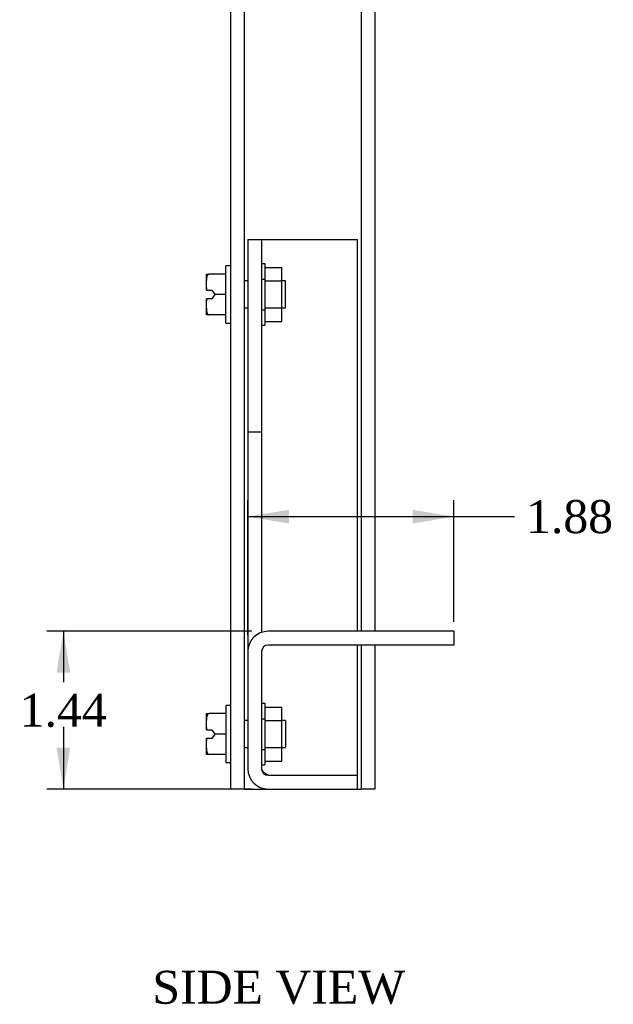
# Model space of a CAD drawing. Header units: inches. Extents: x 0.1 to 47.9, y -0.3 to 31.9.
# Tile 3 of 5: x 28.6 to 34, y 9.7 to 18.7. Entities that reach past the tile are written whole.
import ezdxf
from ezdxf.enums import TextEntityAlignment as Align

# ---------------------------------------------------------------- set-up
doc = ezdxf.new("R2010")
doc.units = ezdxf.units.IN
doc.header["$MEASUREMENT"] = 0
for name, color, linetype in [('COM55554-1', 7, 'Continuous'), ('COM55555-1', 7, 'Continuous'), ('Default', 7, 'Continuous'), ('NTS16535', 7, 'Continuous'), ('SCC17994', 7, 'Continuous')]:
    doc.layers.add(name, color=color, linetype=linetype)
doc.styles.add('SEACAD_Times_New_Roman', font='times.ttf')
doc.dimstyles.new('HAMMOND_(STH_-_48x32)', dxfattribs={"dimtxt": 0.3, "dimasz": 0.375, "dimexe": 0.15, "dimexo": 0.15, "dimgap": 0.075, "dimtad": 0, "dimtih": 1, "dimtoh": 1, "dimzin": 0, "dimdsep": 46, "dimtxsty": 'SEACAD_Times_New_Roman', "dimblk1": '_SE_FILLED', "dimblk2": '_SE_FILLED', "dimsah": 1, "dimcen": 0.15, "dimadec": 0, "dimazin": 0, "dimtfac": 0.8, "dimtofl": 0, "dimtmove": 1, "dimatfit": 3, "dimfxl": 1, "dimtolj": 1, "dimtzin": 0, "dimarcsym": 0})

# ---------------------------------------------------------------- blocks, each defined once
blk = doc.blocks.new('SE4')
at = {"layer": 'COM55554-1', "color": 7, "linetype": 'Continuous'}
for p, q in [((30.6463, 16.7049), (30.6463, 14.9549)), ((30.6463, 16.7049), (30.7713, 16.7049)), ((30.7713, 16.7049), (30.7713, 14.9549)), ((30.7713, 16.7049), (30.8313, 16.7049)), ((30.8313, 16.7049), (31.6463, 16.7049)), ((31.6463, 13.1399), (31.6463, 16.7049)), ((30.6463, 14.9549), (30.6463, 12.9549)), ((30.6463, 14.9549), (30.7713, 14.9549)), ((30.7713, 14.9549), (30.7713, 13.1299)), ((32.5213, 13.1399), (30.8313, 13.1399)), ((32.5213, 13.1399), (32.5213, 13.0149)), ((32.5213, 13.0149), (30.8313, 13.0149)), ((31.6463, 11.83), (31.6463, 13.0149)), ((30.6463, 12.9549), (30.6463, 11.8899)), ((30.7713, 12.9549), (30.7713, 11.8899)), ((30.8313, 11.83), (31.6463, 11.83)), ((30.8313, 11.8299), (31.6463, 11.8299)), ((31.6463, 11.7049), (31.6463, 11.8299)), ((30.8313, 11.7049), (31.6463, 11.7049))]:
    blk.add_line(p, q, dxfattribs=at)
for centre, radius, start, end in [((30.8313, 12.9549), 0.185, 90, 180), ((30.8313, 12.9549), 0.06, 90, 180), ((30.8313, 11.8899), 0.185, 180, 270), ((30.8313, 11.8899), 0.06, 180, 270)]:
    blk.add_arc(centre, radius, start, end, dxfattribs=at)
blk.add_open_spline([(30.8313, 11.83), (30.8234, 11.835), (30.8156, 11.84), (30.8011, 11.85), (30.7944, 11.855), (30.7833, 11.865), (30.7789, 11.87), (30.7728, 11.8799), (30.7713, 11.8849), (30.7713, 11.8899)], degree=3, knots=[0, 0, 0, 0, 0.25, 0.25, 0.5, 0.5, 0.75, 0.75, 1, 1, 1, 1], dxfattribs=at)
blk.add_open_spline([(30.8313, 11.83), (30.8237, 11.8316), (30.8162, 11.8331), (30.8087, 11.8347)], degree=3, dxfattribs=at)
at = {"layer": 'COM55555-1', "color": 7, "linetype": 'Continuous'}
for p, q in [((30.6753, 23.7049), (31.6778, 23.7049)), ((31.6778, 23.5799), (31.6778, 23.7049)), ((30.6753, 23.5799), (31.6778, 23.5799)), ((30.6753, 23.5798), (31.6178, 23.5798)), ((31.6778, 23.5798), (31.6178, 23.5798)), ((31.6778, 23.5798), (31.6778, 13.1399)), ((31.8028, 23.5798), (31.6778, 23.5798)), ((31.8028, 23.5798), (31.8028, 13.1399)), ((30.4903, 22.3299), (30.4903, 23.5199)), ((30.6153, 22.3299), (30.6153, 23.5199)), ((30.4903, 20.3299), (30.4903, 22.3299)), ((30.6153, 22.3299), (30.4903, 22.3299)), ((30.6153, 20.3299), (30.6153, 22.3299)), ((30.4903, 11.7049), (30.4903, 20.3299)), ((30.6153, 20.3299), (30.4903, 20.3299)), ((30.6153, 11.7049), (30.6153, 20.3299)), ((31.6778, 13.0149), (31.6778, 11.7049)), ((31.8028, 13.0149), (31.8028, 11.7049)), ((30.6153, 11.7049), (30.4903, 11.7049)), ((30.6153, 11.7049), (30.6753, 11.7049)), ((30.6753, 11.7049), (30.8313, 11.7049)), ((31.6463, 11.7049), (31.6778, 11.7049)), ((31.8028, 11.7049), (31.6778, 11.7049))]:
    blk.add_line(p, q, dxfattribs=at)
for radius in [0.185, 0.06]:
    blk.add_arc((30.6753, 23.5199), radius, 90, 180, dxfattribs=at)
blk.add_open_spline([(30.6753, 23.5798), (30.6674, 23.5748), (30.6596, 23.5698), (30.6451, 23.5598), (30.6384, 23.5549), (30.6273, 23.5449), (30.6229, 23.5399), (30.6168, 23.5299), (30.6153, 23.5249), (30.6153, 23.5199)], degree=3, knots=[0, 0, 0, 0, 0.25, 0.25, 0.5, 0.5, 0.75, 0.75, 1, 1, 1, 1], dxfattribs=at)
blk.add_open_spline([(30.6753, 23.5798), (30.6677, 23.5782), (30.6602, 23.5767), (30.6527, 23.5751)], degree=3, dxfattribs=at)
at = {"layer": 'NTS16535', "color": 7, "linetype": 'Continuous'}
for p, q in [((30.7713, 16.4855), (30.8013, 16.4855)), ((30.8013, 16.4855), (30.8013, 16.3452)), ((30.8013, 16.4509), (30.9563, 16.4509)), ((30.9563, 16.3279), (30.9563, 16.4509)), ((30.7713, 16.3452), (30.8013, 16.3452)), ((30.8013, 16.3452), (30.8013, 16.0646)), ((30.8013, 16.3279), (30.9563, 16.3279)), ((30.9563, 16.0819), (30.9563, 16.3279)), ((30.7713, 16.0646), (30.8013, 16.0646)), ((30.8013, 16.0819), (30.9563, 16.0819)), ((30.8013, 16.0646), (30.8013, 15.9243)), ((30.9563, 15.959), (30.9563, 16.0819)), ((30.8013, 15.959), (30.9563, 15.959)), ((30.7713, 15.9243), (30.8013, 15.9243)), ((30.7713, 12.4855), (30.8013, 12.4855)), ((30.8013, 12.4855), (30.8013, 12.3452)), ((30.8013, 12.4509), (30.9563, 12.4509)), ((30.9563, 12.3279), (30.9563, 12.4509)), ((30.7713, 12.3452), (30.8013, 12.3452)), ((30.8013, 12.3452), (30.8013, 12.0646)), ((30.8013, 12.3279), (30.9563, 12.3279)), ((30.9563, 12.0819), (30.9563, 12.3279)), ((30.7713, 12.0646), (30.8013, 12.0646)), ((30.8013, 12.0819), (30.9563, 12.0819)), ((30.8013, 12.0646), (30.8013, 11.9243)), ((30.9563, 11.959), (30.9563, 12.0819)), ((30.7713, 11.9243), (30.8013, 11.9243)), ((30.8013, 11.959), (30.9563, 11.959))]:
    blk.add_line(p, q, dxfattribs=at)
at = {"layer": 'SCC17994', "color": 7, "linetype": 'Continuous'}
for p, q in [((30.4468, 15.9449), (30.4468, 16.4649)), ((30.4903, 16.4649), (30.4468, 16.4649)), ((30.2698, 16.3308), (30.2698, 16.3911)), ((30.2698, 16.3911), (30.2948, 16.3911)), ((30.2698, 16.2652), (30.2698, 16.3308)), ((30.4468, 16.3911), (30.2948, 16.3911)), ((30.6463, 16.3279), (30.6153, 16.3279)), ((30.9903, 16.3279), (30.9563, 16.3279)), ((30.9903, 16.0819), (30.9903, 16.3279)), ((30.2698, 16.2449), (30.2698, 16.2652)), ((30.2705, 16.2449), (30.3198, 16.2449)), ((30.3198, 16.2449), (30.3448, 16.2049)), ((30.2698, 16.1446), (30.2698, 16.1649)), ((30.2705, 16.1649), (30.2698, 16.1649)), ((30.2698, 16.0791), (30.2698, 16.1446)), ((30.3198, 16.1649), (30.2705, 16.1649)), ((30.3448, 16.2049), (30.3198, 16.1649)), ((30.4468, 16.2049), (30.3448, 16.2049)), ((30.2698, 16.0187), (30.2698, 16.0791)), ((30.6153, 16.0819), (30.6463, 16.0819)), ((30.9563, 16.0819), (30.9903, 16.0819)), ((30.2948, 16.0187), (30.2698, 16.0187)), ((30.4468, 16.0187), (30.2948, 16.0187)), ((30.4468, 15.9449), (30.4903, 15.9449)), ((30.4468, 12.4649), (30.4468, 11.9449)), ((30.4903, 12.4649), (30.4468, 12.4649)), ((30.2698, 12.3308), (30.2698, 12.3911)), ((30.2698, 12.3911), (30.2948, 12.3911)), ((30.4468, 12.3911), (30.2948, 12.3911)), ((30.2698, 12.2652), (30.2698, 12.3308)), ((30.6463, 12.3279), (30.6153, 12.3279)), ((30.9903, 12.3279), (30.9563, 12.3279)), ((30.9903, 12.3279), (30.9903, 12.0819)), ((30.2698, 12.2449), (30.2698, 12.2652)), ((30.2705, 12.2449), (30.3198, 12.2449)), ((30.3198, 12.2449), (30.3448, 12.2049)), ((30.3448, 12.2049), (30.3198, 12.1649)), ((30.4468, 12.2049), (30.3448, 12.2049)), ((30.2698, 12.1446), (30.2698, 12.1649)), ((30.2705, 12.1649), (30.2698, 12.1649)), ((30.2698, 12.0791), (30.2698, 12.1446)), ((30.3198, 12.1649), (30.2705, 12.1649)), ((30.2698, 12.0187), (30.2698, 12.0791)), ((30.2948, 12.0187), (30.2698, 12.0187)), ((30.4468, 12.0187), (30.2948, 12.0187)), ((30.6153, 12.0819), (30.6463, 12.0819)), ((30.9563, 12.0819), (30.9903, 12.0819)), ((30.4468, 11.9449), (30.4903, 11.9449))]:
    blk.add_line(p, q, dxfattribs=at)
for centre, radius, start, end in [((30.4945, 16.2632), 0.2248, 179.48467, 184.67358), ((30.4948, 16.1466), 0.2251, 175.32987, 180.51189), ((30.4945, 12.2632), 0.2248, 179.48467, 184.67358), ((30.4948, 12.1466), 0.2251, 175.32987, 180.51189)]:
    blk.add_arc(centre, radius, start, end, dxfattribs=at)
for points, knots in [([(30.2948, 16.3911), (30.2914, 16.3911), (30.2882, 16.3898), (30.2829, 16.3862), (30.2809, 16.3838), (30.2759, 16.3763), (30.274, 16.3707), (30.27, 16.3538), (30.2698, 16.3423), (30.2698, 16.3308)], [0, 0, 0, 0, 0.125, 0.125, 0.25, 0.25, 0.5, 0.5, 1, 1, 1, 1]), ([(30.2698, 16.0791), (30.2698, 16.0733), (30.2699, 16.0675), (30.2707, 16.056), (30.2714, 16.0503), (30.274, 16.0391), (30.276, 16.0334), (30.281, 16.0259), (30.283, 16.0236), (30.2882, 16.02), (30.2914, 16.0187), (30.2948, 16.0187)], [0, 0, 0, 0, 0.25, 0.25, 0.5, 0.5, 0.75, 0.75, 0.875, 0.875, 1, 1, 1, 1]), ([(30.2948, 12.3911), (30.2914, 12.3911), (30.2882, 12.3898), (30.2829, 12.3862), (30.2809, 12.3838), (30.2759, 12.3763), (30.274, 12.3707), (30.27, 12.3538), (30.2698, 12.3423), (30.2698, 12.3308)], [0, 0, 0, 0, 0.125, 0.125, 0.25, 0.25, 0.5, 0.5, 1, 1, 1, 1]), ([(30.2698, 12.0791), (30.2698, 12.0733), (30.2699, 12.0675), (30.2707, 12.056), (30.2714, 12.0503), (30.274, 12.0391), (30.276, 12.0334), (30.281, 12.0259), (30.283, 12.0236), (30.2882, 12.02), (30.2914, 12.0187), (30.2948, 12.0187)], [0, 0, 0, 0, 0.25, 0.25, 0.5, 0.5, 0.75, 0.75, 0.875, 0.875, 1, 1, 1, 1])]:
    blk.add_open_spline(points, degree=3, knots=knots, dxfattribs=at)
blk = doc.blocks.new('DMBLK8355')
at = {"layer": 'Default', "linetype": 'Continuous', "transparency": 16777216}
for points in [[(28.9037, 12.7649), (29.0287, 12.7649), (28.9662, 13.1399)], [(28.9037, 12.0799), (28.9662, 11.7049), (29.0287, 12.0799)]]:
    blk.add_hatch(color=7, dxfattribs=at).paths.add_polyline_path(points)
at = {"layer": 'Default', "color": 7, "linetype": 'Continuous', "transparency": 16777216}
for p, q in [((30.6813, 13.1399), (28.8162, 13.1399)), ((28.9662, 13.1399), (28.9662, 12.6774)), ((28.9662, 12.2724), (28.9662, 11.7049)), ((30.6813, 11.7049), (28.8162, 11.7049))]:
    blk.add_line(p, q, dxfattribs=at)
at = {"layer": 'Default', "color": 7, "linetype": 'Continuous', "transparency": 16777216, "style": 'SEACAD_Times_New_Roman'}
blk.add_text('1.44', height=0.3, dxfattribs=at).set_placement((28.5681, 12.5724), align=Align.TOP_LEFT)
blk = doc.blocks.new('_SE_FILLED')
at = {"color": 0}
blk.add_line((0, 0), (-1, 0), dxfattribs=at)
blk.add_solid([(0, 0), (-1, -0.1665), (-1, 0.1665), (0, 0)], dxfattribs=at)
blk = doc.blocks.new('DMBLK8356')
at = {"layer": 'Default', "linetype": 'Continuous', "transparency": 16777216}
for points in [[(31.0213, 14.2459), (30.6463, 14.1834), (31.0213, 14.1209)], [(32.1463, 14.2459), (32.1463, 14.1209), (32.5213, 14.1834)]]:
    blk.add_hatch(color=7, dxfattribs=at).paths.add_polyline_path(points)
at = {"layer": 'Default', "color": 7, "linetype": 'Continuous', "transparency": 16777216}
for p, q in [((30.6463, 13.1049), (30.6463, 14.3334)), ((32.5213, 13.2274), (32.5213, 14.3334)), ((30.6463, 14.1834), (32.9249, 14.1834)), ((32.9249, 14.1834), (33.0749, 14.1834))]:
    blk.add_line(p, q, dxfattribs=at)
at = {"layer": 'Default', "color": 7, "linetype": 'Continuous', "transparency": 16777216, "style": 'SEACAD_Times_New_Roman'}
blk.add_text('1.88', height=0.3, dxfattribs=at).set_placement((33.1799, 14.3334), align=Align.TOP_LEFT)

msp = doc.modelspace()

# ---------------------------------------------------------------- block references
at = {"layer": 'Default'}
msp.add_blockref('SE4', (0, 0), dxfattribs=at)

# ---------------------------------------------------------------- texts
at = {"layer": 'Default', "color": 7, "linetype": 'Continuous', "style": 'SEACAD_Times_New_Roman'}
msp.add_text('SIDE VIEW', height=0.3, dxfattribs=at).set_placement((29.777, 10.0515), align=Align.TOP_LEFT)

# ---------------------------------------------------------------- dimensions: what is measured, and where the dimension line sits
at = {"layer": 'Default', "color": 7, "linetype": 'Continuous'}
dim = msp.add_linear_dim(base=(32.521285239, 14.1833730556), p1=(30.646285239, 12.9549155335), p2=(32.521285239, 13.0774155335), text='\\A1;<>', dimstyle='HAMMOND_(STH_-_48x32)', dxfattribs=at)
dim.commit()
dim.dimension.update_dxf_attribs({"geometry": 'DMBLK8356', "text_midpoint": (33.0749334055, 14.1833730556), "dimtype": 160})
dim = msp.add_linear_dim(base=(28.9662091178, 13.1399155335), p1=(30.831285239, 13.1399155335), p2=(30.831285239, 11.7049155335), angle=270, text='\\A1;<>', dimstyle='HAMMOND_(STH_-_48x32)', override={"dimtmove": 0}, dxfattribs=at)
dim.commit()
dim.dimension.update_dxf_attribs({"geometry": 'DMBLK8355', "text_midpoint": (28.9662091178, 12.4224155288), "dimtype": 161})

doc.saveas('drawing.dxf')
